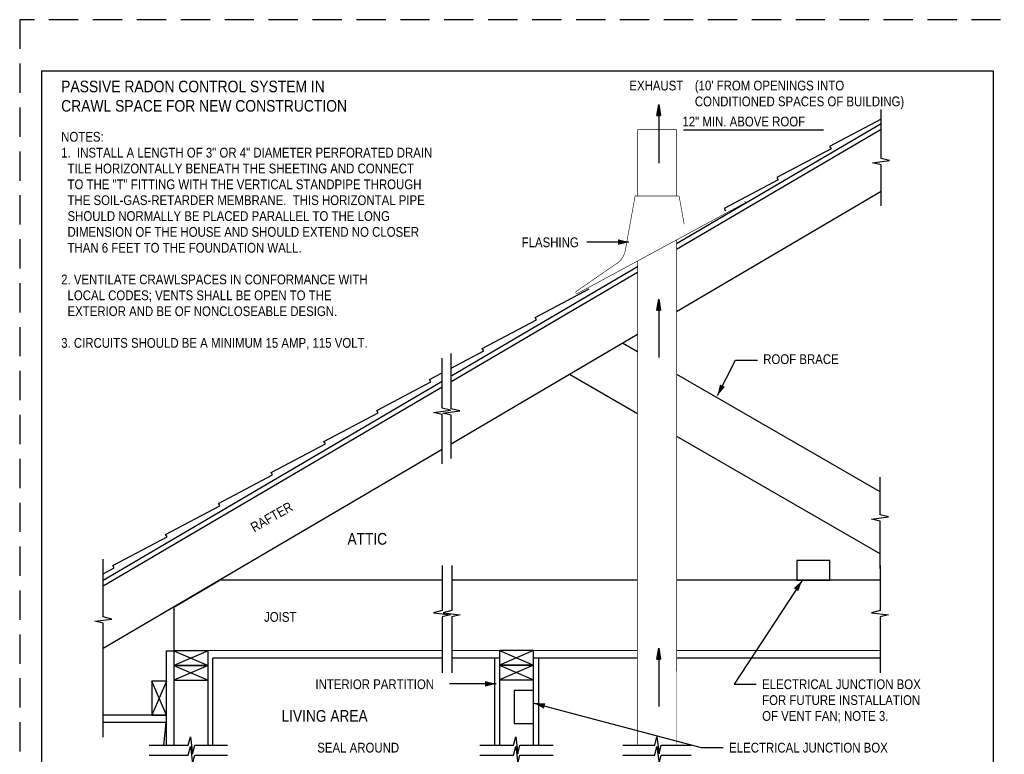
# Model space of a CAD drawing. Extents: x -4.7 to 12.3, y -5.1 to 5.9.
# Tile 4 of 5: x -4.7 to 3.7, y -0.4 to 5.9. Entities that reach past the tile are written whole.
import ezdxf
from ezdxf.enums import TextEntityAlignment as Align

# ---------------------------------------------------------------- set-up
doc = ezdxf.new("R2010")
doc.units = 0
doc.linetypes.add('HIDDEN', pattern=[0.375, 0.25, -0.125])
doc.layers.get('0').update_dxf_attribs({"linetype": 'CONTINUOUS'})
for name, color, linetype in [('29', 7, 'CONTINUOUS'), ('32', 7, 'CONTINUOUS'), ('35', 7, 'CONTINUOUS')]:
    doc.layers.add(name, color=color, linetype=linetype)

# ---------------------------------------------------------------- blocks, each defined once
blk = doc.blocks.new('ARW')
at = {"layer": '32', "color": 1, "linetype": 'CONTINUOUS'}
for p, q in [((-0.011719, 0.001953), (0, 0)), ((-0.011719, 0.001952), (-0.011719, -0.001967)), ((-0.011719, 0.001294), (-0.007766, 0.001294)), ((-0.011719, 0.000643), (-0.003859, 0.000643)), ((0, 0), (-0.011719, -0.001967)), ((-0.011719, -0.000008), (0, -0.000008)), ((-0.011719, -0.000659), (-0.003924, -0.000659)), ((-0.011719, -0.00131), (-0.007802, -0.00131))]:
    blk.add_line(p, q, dxfattribs=at)

msp = doc.modelspace()

# ---------------------------------------------------------------- linework, layer by layer
at = {"layer": '29', "linetype": 'CONTINUOUS'}
for p, q in [((0.904296, 3.96712), (2.649404, 4.992371)), ((0.904296, 3.918796), (2.649404, 4.944044)), ((0.904296, 3.387215), (2.649404, 4.412466)), ((-1.015288, 2.839366), (0.570962, 3.771286)), ((-1.015288, 2.79104), (0.570962, 3.722961)), ((-1.020051, 2.256663), (0.570962, 3.191383)), ((0.570962, 3.040197), (0.441171, 3.11513)), ((-1.020051, 2.903063), (-0.742753, 3.049311)), ((-3.990661, 1.091336), (-1.098621, 2.790408)), ((0.568826, 2.51219), (-0.01049, 2.846658)), ((2.641609, 1.844706), (0.905621, 2.84698)), ((-3.990661, 1.043009), (-1.098621, 2.742082)), ((2.641609, 1.315469), (0.905189, 2.31799)), ((-3.990661, 0.511427), (-1.098621, 2.210501)), ((-3.990661, 1.146793), (-3.896918, 1.196234)), ((-1.098621, 1.091238), (-3.003749, 1.091238)), ((0.568826, 1.091238), (-1.015288, 1.091238)), ((2.641609, 1.091238), (0.904236, 1.091238)), ((-3.388967, 0.864923), (-3.388068, -0.319116)), ((-3.450568, -0.319116), (-3.450568, 0.487072)), ((-3.450568, 0.487072), (-3.388068, 0.487072)), ((-3.096401, 0.487072), (-3.388068, 0.362072)), ((-3.388068, 0.487072), (-3.096401, 0.362072)), ((-3.096401, -0.319116), (-3.096401, 0.487072)), ((-3.054734, -0.319116), (-3.054734, 0.424572)), ((-1.098621, 0.424572), (-3.054734, 0.424572)), ((-0.608656, 0.424572), (-1.015288, 0.424572)), ((-0.650323, 0.424572), (-0.650323, -0.319116)), ((-0.608656, 0.491238), (-0.31699, 0.366238)), ((-0.31699, 0.491238), (-0.608656, 0.366238)), ((0.568826, 0.424572), (-0.31699, 0.424572)), ((-0.275323, 0.424572), (-0.275323, -0.319116)), ((2.641609, 0.424572), (0.90369, 0.424572)), ((-3.096401, 0.362072), (-3.388068, 0.237072)), ((-3.388068, 0.362072), (-3.096401, 0.237072)), ((-0.608656, 0.366238), (-0.31699, 0.241238)), ((-0.31699, 0.366238), (-0.608656, 0.241238)), ((-3.450568, 0.228712), (-3.575568, -0.062954)), ((-3.450568, -0.062954), (-3.575568, 0.228712)), ((-3.450568, -0.062954), (-3.990661, -0.062954)), ((-3.450568, -0.125454), (-3.990661, -0.125454)), ((-3.473186, -0.319116), (-3.452786, -0.12544))]:
    msp.add_line(p, q, dxfattribs=at)
for points in [[(2.649404, 4.287466), (2.649404, 4.638253), (2.576487, 4.656482), (2.72232, 4.674711), (2.649404, 4.69294), (2.649404, 5.110867)], [(2.649404, 5.027534), (2.210259, 4.795927), (2.222405, 4.775254)], [(2.222405, 4.775254), (1.759664, 4.531202), (1.77181, 4.510529)], [(1.77181, 4.510529), (1.309069, 4.266477), (1.321215, 4.245803)], [(-0.292158, 3.314036), (-0.304303, 3.33471), (0.158438, 3.578762)], [(-0.742753, 3.049311), (-0.754898, 3.069984), (-0.292158, 3.314036)], [(-1.020051, 2.131663), (-1.020051, 2.499863), (-1.092967, 2.518092), (-0.947134, 2.536322), (-1.020051, 2.554551), (-1.020051, 3.028063)], [(-1.098621, 2.085501), (-1.098621, 2.505479), (-1.171538, 2.523708), (-1.025704, 2.541938), (-1.098621, 2.560167), (-1.098621, 2.986624)], [(-1.193348, 2.784586), (-1.205493, 2.805259), (-1.098621, 2.861624)], [(-1.643943, 2.519861), (-1.656089, 2.540534), (-1.193348, 2.784586)], [(-2.094538, 2.255135), (-2.106684, 2.275809), (-1.643943, 2.519861)], [(-2.545133, 1.99041), (-2.557279, 2.011083), (-2.094538, 2.255135)], [(-2.995728, 1.725685), (-3.007874, 1.746358), (-2.545133, 1.99041)], [(2.641609, 1.190469), (2.641609, 1.594531), (2.568693, 1.61276), (2.714526, 1.63099), (2.641609, 1.649219), (2.641609, 1.969706)], [(-3.446323, 1.46096), (-3.458469, 1.481633), (-2.995728, 1.725685)], [(-3.896918, 1.196234), (-3.909064, 1.216908), (-3.446323, 1.46096)], [(-3.990661, -0.250454), (-3.990661, 0.723047), (-4.063578, 0.741276), (-3.917745, 0.759505), (-3.990661, 0.777734), (-3.990661, 1.271793)], [(-1.098621, 1.216238), (-1.098621, 0.831841), (-1.171538, 0.813612), (-1.025704, 0.795383), (-1.098621, 0.777154), (-1.098621, 0.299572)], [(-1.015288, 1.216238), (-1.015288, 0.831841), (-1.088204, 0.813612), (-0.942371, 0.795383), (-1.015288, 0.777154), (-1.015288, 0.299572)], [(2.641609, 1.216238), (2.641609, 0.831841), (2.568693, 0.813612), (2.714526, 0.795383), (2.641609, 0.777154), (2.641609, 0.299572)], [(-0.31699, -0.319116), (-0.31699, 0.491238), (-0.608656, 0.491238), (-0.608656, -0.319116)], [(-3.598186, -0.319116), (-3.264781, -0.319116), (-3.246552, -0.246199), (-3.228323, -0.392033), (-3.210094, -0.319116), (-2.929734, -0.319116)], [(-0.775323, -0.319116), (-0.487831, -0.319116), (-0.469602, -0.246199), (-0.451372, -0.392033), (-0.433143, -0.319116), (-0.150323, -0.319116)], [(0.443826, -0.319116), (0.718426, -0.319116), (0.736655, -0.246199), (0.754884, -0.392033), (0.773113, -0.319116), (1.028031, -0.319116)], [(-3.598186, -0.402449), (-3.264781, -0.402449), (-3.246552, -0.329533), (-3.228323, -0.475366), (-3.210094, -0.402449), (-2.929734, -0.402449)], [(-0.775323, -0.402449), (-0.487831, -0.402449), (-0.469602, -0.329533), (-0.451372, -0.475366), (-0.433143, -0.402449), (-0.150323, -0.402449)], [(0.443826, -0.402449), (0.718426, -0.402449), (0.736655, -0.329533), (0.754884, -0.475366), (0.773113, -0.402449), (1.027962, -0.402449)]]:
    msp.add_lwpolyline(points, dxfattribs=at)
for points, const_width in [([(0.570962, 4.373096), (0.570962, 4.938007)], 0.005), ([(0.904296, 4.938007), (0.570962, 4.938007)], 0.005), ([(0.904296, 4.373096), (0.904296, 4.938007)], 0.005), ([(0.550129, 4.373096), (0.465638, 3.905654)], 0.005), ([(0.925129, 4.373096), (0.550129, 4.373096)], 0.005), ([(0.925129, 4.373096), (0.969202, 4.129268)], 0.005), ([(0.05873, 3.540384), (1.494905, 4.316945)], 0.005), ([(0.904296, 2.914155), (0.904296, 3.997578)], 0.005), ([(0.400595, 3.801197), (0.047863, 3.558124)], 0.005), ([(0.570962, 2.914155), (0.570962, 3.817159)], 0.005), ([(0.568826, -0.319116), (0.568826, 2.914155)], 0.005), ([(0.905676, 2.914154), (0.903031, -0.319116)], 0.005), ([(-2.999582, 1.087072), (-3.384801, 0.860755)], 0.01), ([(-3.388068, 0.491238), (-1.098621, 0.491238)], 0.01), ([(-1.015288, 0.491238), (0.568826, 0.491238)], 0.01), ([(0.903742, 0.491238), (2.641609, 0.491238)], 0.01)]:
    msp.add_lwpolyline(points, dxfattribs=dict(at, const_width=const_width))
msp.add_lwpolyline([(1.496333, 4.314305, 0.005, 0.005, 0.511448), (1.481637, 4.322633, 0, 0, 0), (1.032849, 4.116499, 0, 0, -0.326191), (0.968535, 4.129147, 0, 0, -0.326191)], format="xyseb", dxfattribs=at)
at = {"layer": '29', "linetype": 'CONTINUOUS', "const_width": 0.005}
for points in [[(0.465637, 3.905653, -0.191333), (0.400596, 3.801197, -0.191333)], [(0.05873, 3.540385, -0.947617), (0.047864, 3.558124, -0.947617)]]:
    msp.add_lwpolyline(points, format="xyb", dxfattribs=at)
at = {"layer": '29', "linetype": 'CONTINUOUS'}
for points in [[(1.929656, 1.092418), (2.21371, 1.092418), (2.21371, 1.25819), (1.929656, 1.25819)], [(-3.388068, 0.362072), (-3.096401, 0.362072), (-3.096401, 0.487072), (-3.388068, 0.487072)], [(-0.608656, 0.366238), (-0.31699, 0.366238), (-0.31699, 0.491238), (-0.608656, 0.491238)], [(-3.388068, 0.237072), (-3.096401, 0.237072), (-3.096401, 0.362072), (-3.388068, 0.362072)], [(-0.608656, 0.241238), (-0.31699, 0.241238), (-0.31699, 0.366238), (-0.608656, 0.366238)], [(-3.575568, 0.228712), (-3.575568, -0.062954), (-3.450568, -0.062954), (-3.450568, 0.228712)], [(-0.482762, 0.149986), (-0.482762, -0.134068), (-0.31699, -0.134068), (-0.31699, 0.149986)]]:
    msp.add_lwpolyline(points, close=True, dxfattribs=at)
at = {"layer": '32', "color": 1, "linetype": 'CONTINUOUS'}
for p, q in [((0.752049, 5.15244), (0.752049, 4.65244)), ((0.962777, 4.938007), (2.15727, 4.938007)), ((0.497561, 3.9785), (0.136685, 3.9785)), ((0.752049, 3.491874), (0.752049, 2.991874)), ((1.253064, 2.668776), (1.406219, 2.970891)), ((1.406219, 2.970891), (1.593719, 2.970891)), ((1.975194, 1.088147), (1.396306, 0.204257)), ((0.752049, 0.51098), (0.752049, 0.01098)), ((-0.63776, 0.20575), (-1.035764, 0.20575)), ((1.396306, 0.204257), (1.583806, 0.204257)), ((-0.313581, 0.041368), (1.114685, -0.337783)), ((1.114685, -0.337783), (1.302185, -0.337783))]:
    msp.add_line(p, q, dxfattribs=at)
for points in [[(0.403811, 4.001937), (0.497561, 3.9785), (0.403811, 3.955063)], [(1.316358, 2.741798), (1.253064, 2.668776), (1.274549, 2.762992)], [(1.904223, 1.022561), (1.975194, 1.088147), (1.943436, 0.996879)], [(-0.73151, 0.229188), (-0.63776, 0.20575), (-0.73151, 0.182313)], [(-0.228983, -0.005339), (-0.313581, 0.041368), (-0.216956, 0.039967)]]:
    msp.add_solid(points, dxfattribs=at)
at = {"layer": '35', "linetype": 'CONTINUOUS'}
for p, q in [((-4.516857, 5.44053), (-4.516857, -4.80947)), ((-4.516857, 5.44053), (3.608143, 5.44053)), ((3.608143, 5.44053), (3.608143, -4.80947))]:
    msp.add_line(p, q, dxfattribs=at)
at = {"layer": '35', "linetype": 'HIDDEN'}
msp.add_lwpolyline([(-4.704357, -5.12197), (12.295643, -5.12197), (12.295643, 5.87803), (-4.704357, 5.87803)], close=True, dxfattribs=at)

# ---------------------------------------------------------------- block references
at = {"xscale": 7.999986, "yscale": 7.999986, "rotation": 90}
for p in [(0.752049, 5.15244), (0.752049, 3.491874), (0.752049, 0.51098)]:
    msp.add_blockref('ARW', p, dxfattribs=at)

# ---------------------------------------------------------------- texts
at = {"layer": '32', "color": 1, "linetype": 'CONTINUOUS'}
for s, height, width, p in [('PASSIVE RADON CONTROL SYSTEM IN', 0.098958, 0.894737, (-4.35019, 5.357197)), ('EXHAUST', 0.083333, 0.875, (0.500725, 5.357197)), ("(10' FROM OPENINGS INTO", 0.083333, 0.875, (1.059535, 5.357197)), ('CONDITIONED SPACES OF BUILDING)', 0.083333, 0.875, (1.059535, 5.22178)), ('CRAWL SPACE FOR NEW CONSTRUCTION', 0.098958, 0.894737, (-4.35019, 5.191572)), ('12" MIN. ABOVE ROOF', 0.083333, 0.875, (0.953695, 5.049746)), ('NOTES:', 0.083333, 0.875, (-4.35019, 4.919697)), ('1.  INSTALL A LENGTH OF 3" OR 4" DIAMETER PERFORATED DRAIN', 0.083333, 0.875, (-4.35019, 4.78428)), ('  TILE HORIZONTALLY BENEATH THE SHEETING AND CONNECT', 0.083333, 0.875, (-4.35019, 4.648863)), ('  TO THE "T" FITTING WITH THE VERTICAL STANDPIPE THROUGH', 0.083333, 0.875, (-4.35019, 4.513447)), ('  THE SOIL-GAS-RETARDER MEMBRANE.  THIS HORIZONTAL PIPE', 0.083333, 0.875, (-4.35019, 4.37803)), ('  SHOULD NORMALLY BE PLACED PARALLEL TO THE LONG', 0.083333, 0.875, (-4.35019, 4.242613)), ('  DIMENSION OF THE HOUSE AND SHOULD EXTEND NO CLOSER', 0.083333, 0.875, (-4.35019, 4.107197)), ('  THAN 6 FEET TO THE FOUNDATION WALL.', 0.083333, 0.875, (-4.35019, 3.97178)), ('FLASHING', 0.083333, 0.875, (-0.418987, 4.018199)), ('2. VENTILATE CRAWLSPACES IN CONFORMANCE WITH', 0.083333, 0.875, (-4.35019, 3.700947)), ('  LOCAL CODES; VENTS SHALL BE OPEN TO THE', 0.083333, 0.875, (-4.35019, 3.56553)), ('  EXTERIOR AND BE OF NONCLOSEABLE DESIGN.', 0.083333, 0.875, (-4.35019, 3.430113)), ('3. CIRCUITS SHOULD BE A MINIMUM 15 AMP, 115 VOLT.', 0.083333, 0.875, (-4.35019, 3.15928)), ('ROOF BRACE', 0.083333, 0.875, (1.643402, 3.020495)), ('ATTIC', 0.1, 0.875, (-1.905953, 1.494129)), ('JOIST', 0.083333, 0.875, (-2.617891, 0.818999)), ('INTERIOR PARTITION', 0.083333, 0.875, (-2.17947, 0.244057)), ('ELECTRICAL JUNCTION BOX', 0.083333, 0.875, (1.634315, 0.244057)), ('FOR FUTURE INSTALLATION', 0.083333, 0.875, (1.634315, 0.108641)), ('LIVING AREA', 0.1, 0.875, (-2.468469, -0.017814)), ('OF VENT FAN; NOTE 3.', 0.083333, 0.875, (1.634315, -0.026776)), ('SEAL AROUND', 0.083333, 0.875, (-2.163809, -0.297441)), ('ELECTRICAL JUNCTION BOX', 0.083333, 0.875, (1.352667, -0.297441))]:
    msp.add_text(s, height=height, dxfattribs=dict(at, width=width)).set_placement(p, align=Align.TOP_LEFT)
at = {"layer": '32', "color": 1, "linetype": 'CONTINUOUS', "width": 0.875}
msp.add_text('RAFTER', height=0.083333, rotation=30, dxfattribs=at).set_placement((-2.743242, 1.569804), align=Align.TOP_LEFT)

doc.saveas('drawing.dxf')
